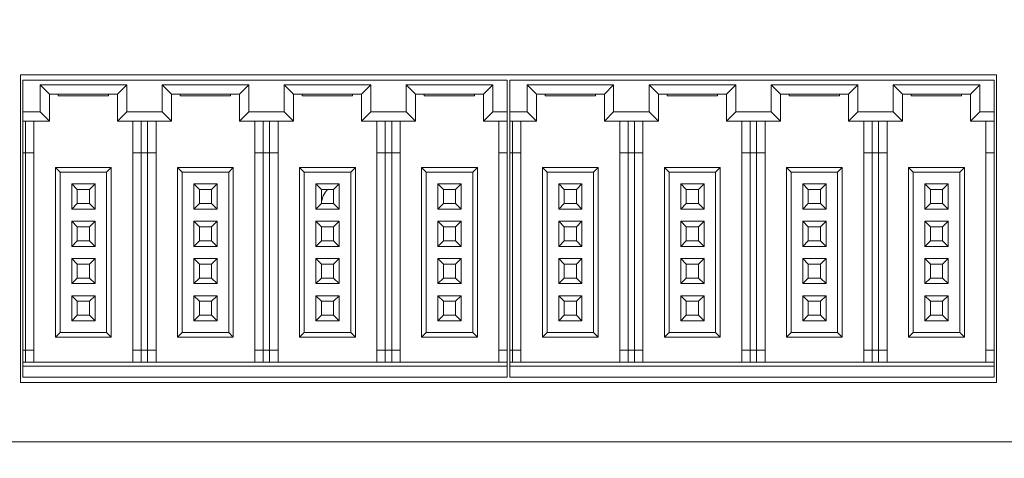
# Model space of a CAD drawing. Header units: millimetres. Extents: x 2293 to 4250, y -591 to 894.
# Tile 93 of 117: x 3942 to 3995, y 402 to 425. Entities that reach past the tile are written whole.
import ezdxf

# ---------------------------------------------------------------- set-up
doc = ezdxf.new("R2010")
doc.units = ezdxf.units.MM
doc.header["$PDSIZE"] = -1
doc.layers.add('1', color=7, linetype='Continuous', lineweight=13)
doc.dimstyles.new('ISO-25', dxfattribs={"dimtxt": 2.5, "dimasz": 2.5, "dimexe": 1.25, "dimexo": 0.625, "dimtad": 1, "dimtxsty": 'Standard', "dimcen": 2.5, "dimadec": 0, "dimazin": 0, "dimtfac": 1, "dimtmove": 0, "dimatfit": 3, "dimfxl": 1, "dimarcsym": 0})

# ---------------------------------------------------------------- blocks, each defined once
blk = doc.blocks.new('*D121')
at = {"color": 0, "lineweight": -2}
for p, q in [((4013.759, 446.242), (3886.159, 446.242)), ((3888.159, 442.162), (3888.159, 432.016)), ((3888.159, 415.322), (3888.159, 425.468)), ((3905.959, 411.242), (3886.159, 411.242))]:
    blk.add_line(p, q, dxfattribs=at)
at = {"color": 0}
for points in [[(3888.839, 442.162), (3887.479, 442.162), (3888.159, 446.242)], [(3887.479, 415.322), (3888.839, 415.322), (3888.159, 411.242)]]:
    blk.add_solid(points, dxfattribs=at)
at = {"layer": 'Defpoints', "color": 0}
for p in [(3888.159, 446.242), (4013.759, 446.242), (3905.959, 411.242)]:
    blk.add_point(p, dxfattribs=at)
at = {"color": 0, "insert": (3888.159, 428.742), "char_height": 3.5, "attachment_point": 5}
blk.add_mtext('(35)', dxfattribs=at)
blk = doc.blocks.new('*D123')
at = {"color": 0, "lineweight": -2}
for p, q in [((4013.759, 446.242), (4013.759, 367.191)), ((3905.959, 411.242), (3905.959, 367.191)), ((3910.039, 369.191), (4009.679, 369.191))]:
    blk.add_line(p, q, dxfattribs=at)
at = {"color": 0}
for points in [[(3910.039, 369.871), (3910.039, 368.511), (3905.959, 369.191)], [(4009.679, 368.511), (4009.679, 369.871), (4013.759, 369.191)]]:
    blk.add_solid(points, dxfattribs=at)
at = {"layer": 'Defpoints', "color": 0}
for p in [(4013.759, 446.242), (3905.959, 411.242), (4013.759, 369.191)]:
    blk.add_point(p, dxfattribs=at)
at = {"color": 0, "insert": (3959.859, 372.757), "char_height": 3.5, "attachment_point": 5}
blk.add_mtext('(107,8)', dxfattribs=at)
blk = doc.blocks.new('*D155')
at = {"color": 0, "lineweight": -2}
for p, q in [((3908.659, 404.642), (3908.659, 380.285)), ((4011.059, 404.642), (4011.059, 380.285)), ((3912.739, 382.285), (4006.979, 382.285))]:
    blk.add_line(p, q, dxfattribs=at)
at = {"color": 0}
for points in [[(3912.739, 382.965), (3912.739, 381.605), (3908.659, 382.285)], [(4006.979, 381.605), (4006.979, 382.965), (4011.059, 382.285)]]:
    blk.add_solid(points, dxfattribs=at)
at = {"layer": 'Defpoints', "color": 0}
for p in [(3908.659, 404.642), (4011.059, 404.642), (4011.059, 382.285)]:
    blk.add_point(p, dxfattribs=at)
at = {"color": 0, "insert": (3959.859, 385.85), "char_height": 3.5, "attachment_point": 5}
blk.add_mtext('102,4%%p0,5', dxfattribs=at)

msp = doc.modelspace()

# ---------------------------------------------------------------- linework, layer by layer
at = {"layer": '1', "color": 7, "linetype": 'Continuous', "lineweight": 18}
for p, q in [((3942.459, 422.342), (3994.859, 422.342)), ((3942.459, 405.842), (3942.459, 422.342)), ((3994.859, 422.342), (3994.859, 405.842)), ((3968.589, 422.067), (3942.589, 422.067)), ((3942.589, 422.067), (3942.589, 420.367)), ((3943.514, 420.367), (3943.514, 421.817)), ((3943.514, 421.817), (3948.164, 421.817)), ((3944.014, 421.317), (3943.514, 421.817)), ((3947.664, 421.317), (3948.164, 421.817)), ((3948.164, 421.817), (3948.164, 420.367)), ((3950.064, 420.367), (3950.064, 421.817)), ((3950.064, 421.817), (3954.714, 421.817)), ((3950.564, 421.317), (3950.064, 421.817)), ((3954.214, 421.317), (3954.714, 421.817)), ((3954.714, 421.817), (3954.714, 420.367)), ((3957.114, 421.317), (3956.614, 421.817)), ((3956.614, 420.367), (3956.614, 421.817)), ((3956.614, 421.817), (3961.264, 421.817)), ((3960.764, 421.317), (3961.264, 421.817)), ((3961.264, 421.817), (3961.264, 420.367)), ((3963.164, 420.367), (3963.164, 421.817)), ((3963.164, 421.817), (3967.814, 421.817)), ((3963.664, 421.317), (3963.164, 421.817)), ((3967.314, 421.317), (3967.814, 421.817)), ((3967.814, 421.817), (3967.814, 420.367)), ((3968.589, 420.367), (3968.589, 422.067)), ((3994.729, 422.067), (3968.729, 422.067)), ((3968.729, 422.067), (3968.729, 420.367)), ((3969.654, 420.367), (3969.654, 421.817)), ((3969.654, 421.817), (3974.304, 421.817)), ((3970.154, 421.317), (3969.654, 421.817)), ((3973.804, 421.317), (3974.304, 421.817)), ((3974.304, 421.817), (3974.304, 420.367)), ((3976.204, 420.367), (3976.204, 421.817)), ((3976.204, 421.817), (3980.854, 421.817)), ((3976.704, 421.317), (3976.204, 421.817)), ((3980.354, 421.317), (3980.854, 421.817)), ((3980.854, 421.817), (3980.854, 420.367)), ((3982.754, 421.817), (3987.404, 421.817)), ((3983.254, 421.317), (3982.754, 421.817)), ((3982.754, 420.367), (3982.754, 421.817)), ((3986.904, 421.317), (3987.404, 421.817)), ((3987.404, 421.817), (3987.404, 420.367)), ((3989.304, 420.367), (3989.304, 421.817)), ((3989.304, 421.817), (3993.954, 421.817)), ((3989.804, 421.317), (3989.304, 421.817)), ((3993.454, 421.317), (3993.954, 421.817)), ((3993.954, 421.817), (3993.954, 420.367)), ((3994.729, 420.367), (3994.729, 422.067)), ((3944.014, 419.867), (3944.014, 421.317)), ((3944.014, 421.317), (3947.664, 421.317)), ((3944.489, 421.317), (3944.489, 421.217)), ((3947.189, 421.317), (3947.189, 421.217)), ((3947.664, 421.317), (3947.664, 419.867)), ((3950.564, 421.317), (3954.214, 421.317)), ((3950.564, 419.867), (3950.564, 421.317)), ((3951.039, 421.317), (3951.039, 421.217)), ((3953.739, 421.317), (3953.739, 421.217)), ((3954.214, 421.317), (3954.214, 419.867)), ((3957.114, 419.867), (3957.114, 421.317)), ((3957.114, 421.317), (3960.764, 421.317)), ((3957.589, 421.317), (3957.589, 421.217)), ((3960.289, 421.317), (3960.289, 421.217)), ((3960.764, 421.317), (3960.764, 419.867)), ((3963.664, 419.867), (3963.664, 421.317)), ((3963.664, 421.317), (3967.314, 421.317)), ((3964.139, 421.317), (3964.139, 421.217)), ((3966.839, 421.317), (3966.839, 421.217)), ((3967.314, 421.317), (3967.314, 419.867)), ((3970.154, 419.867), (3970.154, 421.317)), ((3970.154, 421.317), (3973.804, 421.317)), ((3970.629, 421.317), (3970.629, 421.217)), ((3973.329, 421.317), (3973.329, 421.217)), ((3973.804, 421.317), (3973.804, 419.867)), ((3976.704, 419.867), (3976.704, 421.317)), ((3976.704, 421.317), (3980.354, 421.317)), ((3977.179, 421.317), (3977.179, 421.217)), ((3979.879, 421.317), (3979.879, 421.217)), ((3980.354, 421.317), (3980.354, 419.867)), ((3983.254, 421.317), (3986.904, 421.317)), ((3983.254, 419.867), (3983.254, 421.317)), ((3983.729, 421.317), (3983.729, 421.217)), ((3986.429, 421.317), (3986.429, 421.217)), ((3986.904, 421.317), (3986.904, 419.867)), ((3989.804, 419.867), (3989.804, 421.317)), ((3989.804, 421.317), (3993.454, 421.317)), ((3990.279, 421.317), (3990.279, 421.217)), ((3992.979, 421.317), (3992.979, 421.217)), ((3993.454, 421.317), (3993.454, 419.867)), ((3947.189, 421.217), (3944.489, 421.217)), ((3953.739, 421.217), (3951.039, 421.217)), ((3960.289, 421.217), (3957.589, 421.217)), ((3966.839, 421.217), (3964.139, 421.217)), ((3973.329, 421.217), (3970.629, 421.217)), ((3979.879, 421.217), (3977.179, 421.217)), ((3986.429, 421.217), (3983.729, 421.217)), ((3992.979, 421.217), (3990.279, 421.217)), ((3942.589, 420.367), (3943.514, 420.367)), ((3942.589, 420.367), (3942.589, 419.867)), ((3944.014, 419.867), (3943.514, 420.367)), ((3947.664, 419.867), (3948.164, 420.367)), ((3948.164, 420.367), (3950.064, 420.367)), ((3950.564, 419.867), (3950.064, 420.367)), ((3954.214, 419.867), (3954.714, 420.367)), ((3954.714, 420.367), (3956.614, 420.367)), ((3957.114, 419.867), (3956.614, 420.367)), ((3960.764, 419.867), (3961.264, 420.367)), ((3961.264, 420.367), (3963.164, 420.367)), ((3963.664, 419.867), (3963.164, 420.367)), ((3967.314, 419.867), (3967.814, 420.367)), ((3967.814, 420.367), (3968.589, 420.367)), ((3968.589, 419.867), (3968.589, 420.367)), ((3968.729, 420.367), (3969.654, 420.367)), ((3968.729, 420.367), (3968.729, 419.867)), ((3970.154, 419.867), (3969.654, 420.367)), ((3973.804, 419.867), (3974.304, 420.367)), ((3974.304, 420.367), (3976.204, 420.367)), ((3976.704, 419.867), (3976.204, 420.367)), ((3980.354, 419.867), (3980.854, 420.367)), ((3980.854, 420.367), (3982.754, 420.367)), ((3983.254, 419.867), (3982.754, 420.367)), ((3986.904, 419.867), (3987.404, 420.367)), ((3987.404, 420.367), (3989.304, 420.367)), ((3989.804, 419.867), (3989.304, 420.367)), ((3993.454, 419.867), (3993.954, 420.367)), ((3993.954, 420.367), (3994.729, 420.367)), ((3994.729, 419.867), (3994.729, 420.367)), ((3942.589, 418.167), (3942.589, 419.867)), ((3942.589, 419.867), (3944.014, 419.867)), ((3942.739, 418.167), (3942.739, 419.867)), ((3943.189, 418.167), (3943.189, 419.867)), ((3947.664, 419.867), (3950.564, 419.867)), ((3948.489, 419.867), (3948.489, 418.167)), ((3948.939, 419.867), (3948.939, 418.167)), ((3949.289, 418.167), (3949.289, 419.867)), ((3949.739, 418.167), (3949.739, 419.867)), ((3954.214, 419.867), (3957.114, 419.867)), ((3955.039, 419.867), (3955.039, 418.167)), ((3955.489, 419.867), (3955.489, 418.167)), ((3955.839, 418.167), (3955.839, 419.867)), ((3956.289, 418.167), (3956.289, 419.867)), ((3960.764, 419.867), (3963.664, 419.867)), ((3961.589, 419.867), (3961.589, 418.167)), ((3962.039, 419.867), (3962.039, 418.167)), ((3962.389, 418.167), (3962.389, 419.867)), ((3962.839, 418.167), (3962.839, 419.867)), ((3967.314, 419.867), (3968.589, 419.867)), ((3968.139, 419.867), (3968.139, 418.167)), ((3968.589, 419.867), (3968.589, 418.167)), ((3968.729, 418.167), (3968.729, 419.867)), ((3968.729, 419.867), (3970.154, 419.867)), ((3968.879, 418.167), (3968.879, 419.867)), ((3969.329, 418.167), (3969.329, 419.867)), ((3973.804, 419.867), (3976.704, 419.867)), ((3974.629, 419.867), (3974.629, 418.167)), ((3975.079, 419.867), (3975.079, 418.167)), ((3975.429, 418.167), (3975.429, 419.867)), ((3975.879, 418.167), (3975.879, 419.867)), ((3980.354, 419.867), (3983.254, 419.867)), ((3981.179, 419.867), (3981.179, 418.167)), ((3981.629, 419.867), (3981.629, 418.167)), ((3981.979, 418.167), (3981.979, 419.867)), ((3982.429, 418.167), (3982.429, 419.867)), ((3986.904, 419.867), (3989.804, 419.867)), ((3987.729, 419.867), (3987.729, 418.167)), ((3988.179, 419.867), (3988.179, 418.167)), ((3988.529, 418.167), (3988.529, 419.867)), ((3988.979, 418.167), (3988.979, 419.867)), ((3993.454, 419.867), (3994.729, 419.867)), ((3994.279, 419.867), (3994.279, 418.167)), ((3994.729, 419.867), (3994.729, 418.167)), ((3942.589, 407.567), (3942.589, 418.167)), ((3942.589, 418.167), (3942.739, 418.167)), ((3942.739, 407.567), (3942.739, 418.167)), ((3942.739, 418.167), (3943.189, 418.167)), ((3943.189, 407.567), (3943.189, 418.167)), ((3948.489, 418.167), (3948.489, 407.567)), ((3948.489, 418.167), (3948.939, 418.167)), ((3948.939, 418.167), (3948.939, 407.567)), ((3948.939, 418.167), (3949.289, 418.167)), ((3949.289, 407.567), (3949.289, 418.167)), ((3949.289, 418.167), (3949.739, 418.167)), ((3949.739, 407.567), (3949.739, 418.167)), ((3955.039, 418.167), (3955.039, 407.567)), ((3955.039, 418.167), (3955.489, 418.167)), ((3955.489, 418.167), (3955.489, 407.567)), ((3955.489, 418.167), (3955.839, 418.167)), ((3955.839, 407.567), (3955.839, 418.167)), ((3955.839, 418.167), (3956.289, 418.167)), ((3956.289, 407.567), (3956.289, 418.167)), ((3961.589, 418.167), (3961.589, 407.567)), ((3961.589, 418.167), (3962.039, 418.167)), ((3962.039, 418.167), (3962.039, 407.567)), ((3962.039, 418.167), (3962.389, 418.167)), ((3962.389, 407.567), (3962.389, 418.167)), ((3962.389, 418.167), (3962.839, 418.167)), ((3962.839, 407.567), (3962.839, 418.167)), ((3968.139, 418.167), (3968.139, 407.567)), ((3968.139, 418.167), (3968.589, 418.167)), ((3968.589, 418.167), (3968.589, 407.567)), ((3968.729, 407.567), (3968.729, 418.167)), ((3968.729, 418.167), (3968.879, 418.167)), ((3968.879, 407.567), (3968.879, 418.167)), ((3968.879, 418.167), (3969.329, 418.167)), ((3969.329, 407.567), (3969.329, 418.167)), ((3974.629, 418.167), (3974.629, 407.567)), ((3974.629, 418.167), (3975.079, 418.167)), ((3975.079, 418.167), (3975.079, 407.567)), ((3975.079, 418.167), (3975.429, 418.167)), ((3975.429, 407.567), (3975.429, 418.167)), ((3975.429, 418.167), (3975.879, 418.167)), ((3975.879, 407.567), (3975.879, 418.167)), ((3981.179, 418.167), (3981.179, 407.567)), ((3981.179, 418.167), (3981.629, 418.167)), ((3981.629, 418.167), (3981.629, 407.567)), ((3981.629, 418.167), (3981.979, 418.167)), ((3981.979, 407.567), (3981.979, 418.167)), ((3981.979, 418.167), (3982.429, 418.167)), ((3982.429, 407.567), (3982.429, 418.167)), ((3987.729, 418.167), (3987.729, 407.567)), ((3987.729, 418.167), (3988.179, 418.167)), ((3988.179, 418.167), (3988.179, 407.567)), ((3988.179, 418.167), (3988.529, 418.167)), ((3988.529, 407.567), (3988.529, 418.167)), ((3988.529, 418.167), (3988.979, 418.167)), ((3988.979, 407.567), (3988.979, 418.167)), ((3994.279, 418.167), (3994.279, 407.567)), ((3994.279, 418.167), (3994.729, 418.167)), ((3994.729, 418.167), (3994.729, 407.567)), ((3944.339, 408.267), (3944.339, 417.367)), ((3944.589, 417.117), (3944.339, 417.367)), ((3944.339, 417.367), (3947.339, 417.367)), ((3944.589, 408.517), (3944.589, 417.117)), ((3944.589, 417.117), (3947.089, 417.117)), ((3947.089, 417.117), (3947.339, 417.367)), ((3947.089, 417.117), (3947.089, 408.517)), ((3947.339, 417.367), (3947.339, 408.267)), ((3950.889, 417.367), (3953.889, 417.367)), ((3951.139, 417.117), (3950.889, 417.367)), ((3950.889, 408.267), (3950.889, 417.367)), ((3951.139, 417.117), (3953.639, 417.117)), ((3951.139, 408.517), (3951.139, 417.117)), ((3953.639, 417.117), (3953.889, 417.367)), ((3953.639, 417.117), (3953.639, 408.517)), ((3953.889, 417.367), (3953.889, 408.267)), ((3957.439, 417.367), (3960.439, 417.367)), ((3957.439, 408.267), (3957.439, 417.367)), ((3957.689, 417.117), (3957.439, 417.367)), ((3957.689, 417.117), (3960.189, 417.117)), ((3957.689, 408.517), (3957.689, 417.117)), ((3960.189, 417.117), (3960.439, 417.367)), ((3960.189, 417.117), (3960.189, 408.517)), ((3960.439, 417.367), (3960.439, 408.267)), ((3963.989, 408.267), (3963.989, 417.367)), ((3964.239, 417.117), (3963.989, 417.367)), ((3963.989, 417.367), (3966.989, 417.367)), ((3964.239, 417.117), (3966.739, 417.117)), ((3964.239, 408.517), (3964.239, 417.117)), ((3966.739, 417.117), (3966.989, 417.367)), ((3966.739, 417.117), (3966.739, 408.517)), ((3966.989, 417.367), (3966.989, 408.267)), ((3970.479, 417.367), (3973.479, 417.367)), ((3970.479, 408.267), (3970.479, 417.367)), ((3970.729, 417.117), (3970.479, 417.367)), ((3970.729, 417.117), (3973.229, 417.117)), ((3970.729, 408.517), (3970.729, 417.117)), ((3973.229, 417.117), (3973.479, 417.367)), ((3973.229, 417.117), (3973.229, 408.517)), ((3973.479, 417.367), (3973.479, 408.267)), ((3977.029, 417.367), (3980.029, 417.367)), ((3977.279, 417.117), (3977.029, 417.367)), ((3977.029, 408.267), (3977.029, 417.367)), ((3977.279, 417.117), (3979.779, 417.117)), ((3977.279, 408.517), (3977.279, 417.117)), ((3979.779, 417.117), (3980.029, 417.367)), ((3979.779, 417.117), (3979.779, 408.517)), ((3980.029, 417.367), (3980.029, 408.267)), ((3983.579, 408.267), (3983.579, 417.367)), ((3983.829, 417.117), (3983.579, 417.367)), ((3983.579, 417.367), (3986.579, 417.367)), ((3983.829, 408.517), (3983.829, 417.117)), ((3983.829, 417.117), (3986.329, 417.117)), ((3986.329, 417.117), (3986.579, 417.367)), ((3986.329, 417.117), (3986.329, 408.517)), ((3986.579, 417.367), (3986.579, 408.267)), ((3990.129, 408.267), (3990.129, 417.367)), ((3990.379, 417.117), (3990.129, 417.367)), ((3990.129, 417.367), (3993.129, 417.367)), ((3990.379, 417.117), (3992.879, 417.117)), ((3990.379, 408.517), (3990.379, 417.117)), ((3992.879, 417.117), (3993.129, 417.367)), ((3992.879, 417.117), (3992.879, 408.517)), ((3993.129, 417.367), (3993.129, 408.267)), ((3945.214, 416.492), (3946.464, 416.492)), ((3945.514, 416.192), (3945.214, 416.492)), ((3945.214, 415.142), (3945.214, 416.492)), ((3946.164, 416.192), (3946.464, 416.492)), ((3946.464, 416.492), (3946.464, 415.142)), ((3952.064, 416.192), (3951.764, 416.492)), ((3951.764, 415.142), (3951.764, 416.492)), ((3951.764, 416.492), (3953.014, 416.492)), ((3952.714, 416.192), (3953.014, 416.492)), ((3953.014, 416.492), (3953.014, 415.142)), ((3958.614, 416.192), (3958.314, 416.492)), ((3958.314, 415.142), (3958.314, 416.492)), ((3958.314, 416.492), (3959.564, 416.492)), ((3959.264, 416.192), (3959.564, 416.492)), ((3959.564, 416.492), (3959.564, 415.142)), ((3965.164, 416.192), (3964.864, 416.492)), ((3964.864, 415.142), (3964.864, 416.492)), ((3964.864, 416.492), (3966.114, 416.492)), ((3965.814, 416.192), (3966.114, 416.492)), ((3966.114, 416.492), (3966.114, 415.142)), ((3971.354, 416.492), (3972.604, 416.492)), ((3971.654, 416.192), (3971.354, 416.492)), ((3971.354, 415.142), (3971.354, 416.492)), ((3972.304, 416.192), (3972.604, 416.492)), ((3972.604, 416.492), (3972.604, 415.142)), ((3978.204, 416.192), (3977.904, 416.492)), ((3977.904, 415.142), (3977.904, 416.492)), ((3977.904, 416.492), (3979.154, 416.492)), ((3978.854, 416.192), (3979.154, 416.492)), ((3979.154, 416.492), (3979.154, 415.142)), ((3984.754, 416.192), (3984.454, 416.492)), ((3984.454, 415.142), (3984.454, 416.492)), ((3984.454, 416.492), (3985.704, 416.492)), ((3985.404, 416.192), (3985.704, 416.492)), ((3985.704, 416.492), (3985.704, 415.142)), ((3991.004, 416.492), (3992.254, 416.492)), ((3991.304, 416.192), (3991.004, 416.492)), ((3991.004, 415.142), (3991.004, 416.492)), ((3991.954, 416.192), (3992.254, 416.492)), ((3992.254, 416.492), (3992.254, 415.142)), ((3945.514, 416.192), (3946.164, 416.192)), ((3945.514, 415.442), (3945.514, 416.192)), ((3946.164, 416.192), (3946.164, 415.442)), ((3952.064, 415.442), (3952.064, 416.192)), ((3952.064, 416.192), (3952.714, 416.192)), ((3952.714, 416.192), (3952.714, 415.442)), ((3958.614, 415.442), (3958.614, 416.192)), ((3958.614, 416.192), (3959.264, 416.192)), ((3959.264, 416.192), (3959.264, 415.442)), ((3965.164, 415.442), (3965.164, 416.192)), ((3965.164, 416.192), (3965.814, 416.192)), ((3965.814, 416.192), (3965.814, 415.442)), ((3971.654, 416.192), (3972.304, 416.192)), ((3971.654, 415.442), (3971.654, 416.192)), ((3972.304, 416.192), (3972.304, 415.442)), ((3978.204, 415.442), (3978.204, 416.192)), ((3978.204, 416.192), (3978.854, 416.192)), ((3978.854, 416.192), (3978.854, 415.442)), ((3984.754, 416.192), (3985.404, 416.192)), ((3984.754, 415.442), (3984.754, 416.192)), ((3985.404, 416.192), (3985.404, 415.442)), ((3991.304, 416.192), (3991.954, 416.192)), ((3991.304, 415.442), (3991.304, 416.192)), ((3991.954, 416.192), (3991.954, 415.442)), ((3945.514, 415.442), (3945.214, 415.142)), ((3946.164, 415.442), (3945.514, 415.442)), ((3946.164, 415.442), (3946.464, 415.142)), ((3952.064, 415.442), (3951.764, 415.142)), ((3952.714, 415.442), (3952.064, 415.442)), ((3952.714, 415.442), (3953.014, 415.142)), ((3958.614, 415.442), (3958.314, 415.142)), ((3959.264, 415.442), (3958.614, 415.442)), ((3959.264, 415.442), (3959.564, 415.142)), ((3965.164, 415.442), (3964.864, 415.142)), ((3965.814, 415.442), (3965.164, 415.442)), ((3965.814, 415.442), (3966.114, 415.142)), ((3971.654, 415.442), (3971.354, 415.142)), ((3972.304, 415.442), (3971.654, 415.442)), ((3972.304, 415.442), (3972.604, 415.142)), ((3978.204, 415.442), (3977.904, 415.142)), ((3978.854, 415.442), (3978.204, 415.442)), ((3978.854, 415.442), (3979.154, 415.142)), ((3984.754, 415.442), (3984.454, 415.142)), ((3985.404, 415.442), (3984.754, 415.442)), ((3985.404, 415.442), (3985.704, 415.142)), ((3991.304, 415.442), (3991.004, 415.142)), ((3991.954, 415.442), (3991.304, 415.442)), ((3991.954, 415.442), (3992.254, 415.142)), ((3946.464, 415.142), (3945.214, 415.142)), ((3953.014, 415.142), (3951.764, 415.142)), ((3959.564, 415.142), (3958.314, 415.142)), ((3966.114, 415.142), (3964.864, 415.142)), ((3972.604, 415.142), (3971.354, 415.142)), ((3979.154, 415.142), (3977.904, 415.142)), ((3985.704, 415.142), (3984.454, 415.142)), ((3992.254, 415.142), (3991.004, 415.142)), ((3945.214, 414.492), (3946.464, 414.492)), ((3945.514, 414.192), (3945.214, 414.492)), ((3945.214, 413.142), (3945.214, 414.492)), ((3946.164, 414.192), (3946.464, 414.492)), ((3946.464, 414.492), (3946.464, 413.142)), ((3952.064, 414.192), (3951.764, 414.492)), ((3951.764, 413.142), (3951.764, 414.492)), ((3951.764, 414.492), (3953.014, 414.492)), ((3952.714, 414.192), (3953.014, 414.492)), ((3953.014, 414.492), (3953.014, 413.142)), ((3958.314, 413.142), (3958.314, 414.492)), ((3958.314, 414.492), (3959.564, 414.492)), ((3958.614, 414.192), (3958.314, 414.492)), ((3959.264, 414.192), (3959.564, 414.492)), ((3959.564, 414.492), (3959.564, 413.142)), ((3964.864, 413.142), (3964.864, 414.492)), ((3964.864, 414.492), (3966.114, 414.492)), ((3965.164, 414.192), (3964.864, 414.492)), ((3965.814, 414.192), (3966.114, 414.492)), ((3966.114, 414.492), (3966.114, 413.142)), ((3971.654, 414.192), (3971.354, 414.492)), ((3971.354, 413.142), (3971.354, 414.492)), ((3971.354, 414.492), (3972.604, 414.492)), ((3972.304, 414.192), (3972.604, 414.492)), ((3972.604, 414.492), (3972.604, 413.142)), ((3978.204, 414.192), (3977.904, 414.492)), ((3977.904, 413.142), (3977.904, 414.492)), ((3977.904, 414.492), (3979.154, 414.492)), ((3978.854, 414.192), (3979.154, 414.492)), ((3979.154, 414.492), (3979.154, 413.142)), ((3984.454, 414.492), (3985.704, 414.492)), ((3984.754, 414.192), (3984.454, 414.492)), ((3984.454, 413.142), (3984.454, 414.492)), ((3985.404, 414.192), (3985.704, 414.492)), ((3985.704, 414.492), (3985.704, 413.142)), ((3991.004, 413.142), (3991.004, 414.492)), ((3991.004, 414.492), (3992.254, 414.492)), ((3991.304, 414.192), (3991.004, 414.492)), ((3991.954, 414.192), (3992.254, 414.492)), ((3992.254, 414.492), (3992.254, 413.142)), ((3945.514, 414.192), (3946.164, 414.192)), ((3945.514, 413.442), (3945.514, 414.192)), ((3946.164, 414.192), (3946.164, 413.442)), ((3952.064, 414.192), (3952.714, 414.192)), ((3952.064, 413.442), (3952.064, 414.192)), ((3952.714, 414.192), (3952.714, 413.442)), ((3958.614, 413.442), (3958.614, 414.192)), ((3958.614, 414.192), (3959.264, 414.192)), ((3959.264, 414.192), (3959.264, 413.442)), ((3965.164, 414.192), (3965.814, 414.192)), ((3965.164, 413.442), (3965.164, 414.192)), ((3965.814, 414.192), (3965.814, 413.442)), ((3971.654, 413.442), (3971.654, 414.192)), ((3971.654, 414.192), (3972.304, 414.192)), ((3972.304, 414.192), (3972.304, 413.442)), ((3978.204, 414.192), (3978.854, 414.192)), ((3978.204, 413.442), (3978.204, 414.192)), ((3978.854, 414.192), (3978.854, 413.442)), ((3984.754, 414.192), (3985.404, 414.192)), ((3984.754, 413.442), (3984.754, 414.192)), ((3985.404, 414.192), (3985.404, 413.442)), ((3991.304, 413.442), (3991.304, 414.192)), ((3991.304, 414.192), (3991.954, 414.192)), ((3991.954, 414.192), (3991.954, 413.442)), ((3945.514, 413.442), (3945.214, 413.142)), ((3946.164, 413.442), (3945.514, 413.442)), ((3946.164, 413.442), (3946.464, 413.142)), ((3952.064, 413.442), (3951.764, 413.142)), ((3952.714, 413.442), (3952.064, 413.442)), ((3952.714, 413.442), (3953.014, 413.142)), ((3958.614, 413.442), (3958.314, 413.142)), ((3959.264, 413.442), (3958.614, 413.442)), ((3959.264, 413.442), (3959.564, 413.142)), ((3965.164, 413.442), (3964.864, 413.142)), ((3965.814, 413.442), (3965.164, 413.442)), ((3965.814, 413.442), (3966.114, 413.142)), ((3971.654, 413.442), (3971.354, 413.142)), ((3972.304, 413.442), (3971.654, 413.442)), ((3972.304, 413.442), (3972.604, 413.142)), ((3978.204, 413.442), (3977.904, 413.142)), ((3978.854, 413.442), (3978.204, 413.442)), ((3978.854, 413.442), (3979.154, 413.142)), ((3984.754, 413.442), (3984.454, 413.142)), ((3985.404, 413.442), (3984.754, 413.442)), ((3985.404, 413.442), (3985.704, 413.142)), ((3991.304, 413.442), (3991.004, 413.142)), ((3991.954, 413.442), (3991.304, 413.442)), ((3991.954, 413.442), (3992.254, 413.142)), ((3946.464, 413.142), (3945.214, 413.142)), ((3953.014, 413.142), (3951.764, 413.142)), ((3959.564, 413.142), (3958.314, 413.142)), ((3966.114, 413.142), (3964.864, 413.142)), ((3972.604, 413.142), (3971.354, 413.142)), ((3979.154, 413.142), (3977.904, 413.142)), ((3985.704, 413.142), (3984.454, 413.142)), ((3992.254, 413.142), (3991.004, 413.142)), ((3945.514, 412.192), (3945.214, 412.492)), ((3945.214, 411.142), (3945.214, 412.492)), ((3945.214, 412.492), (3946.464, 412.492)), ((3946.164, 412.192), (3946.464, 412.492)), ((3946.464, 412.492), (3946.464, 411.142)), ((3951.764, 411.142), (3951.764, 412.492)), ((3951.764, 412.492), (3953.014, 412.492)), ((3952.064, 412.192), (3951.764, 412.492)), ((3952.714, 412.192), (3953.014, 412.492)), ((3953.014, 412.492), (3953.014, 411.142)), ((3958.314, 412.492), (3959.564, 412.492)), ((3958.614, 412.192), (3958.314, 412.492)), ((3958.314, 411.142), (3958.314, 412.492)), ((3959.264, 412.192), (3959.564, 412.492)), ((3959.564, 412.492), (3959.564, 411.142)), ((3965.164, 412.192), (3964.864, 412.492)), ((3964.864, 411.142), (3964.864, 412.492)), ((3964.864, 412.492), (3966.114, 412.492)), ((3965.814, 412.192), (3966.114, 412.492)), ((3966.114, 412.492), (3966.114, 411.142)), ((3971.654, 412.192), (3971.354, 412.492)), ((3971.354, 411.142), (3971.354, 412.492)), ((3971.354, 412.492), (3972.604, 412.492)), ((3972.304, 412.192), (3972.604, 412.492)), ((3972.604, 412.492), (3972.604, 411.142)), ((3977.904, 411.142), (3977.904, 412.492)), ((3977.904, 412.492), (3979.154, 412.492)), ((3978.204, 412.192), (3977.904, 412.492)), ((3978.854, 412.192), (3979.154, 412.492)), ((3979.154, 412.492), (3979.154, 411.142)), ((3984.454, 412.492), (3985.704, 412.492)), ((3984.754, 412.192), (3984.454, 412.492)), ((3984.454, 411.142), (3984.454, 412.492)), ((3985.404, 412.192), (3985.704, 412.492)), ((3985.704, 412.492), (3985.704, 411.142)), ((3991.304, 412.192), (3991.004, 412.492)), ((3991.004, 411.142), (3991.004, 412.492)), ((3991.004, 412.492), (3992.254, 412.492)), ((3991.954, 412.192), (3992.254, 412.492)), ((3992.254, 412.492), (3992.254, 411.142)), ((3945.514, 411.442), (3945.514, 412.192)), ((3945.514, 412.192), (3946.164, 412.192)), ((3946.164, 412.192), (3946.164, 411.442)), ((3952.064, 411.442), (3952.064, 412.192)), ((3952.064, 412.192), (3952.714, 412.192)), ((3952.714, 412.192), (3952.714, 411.442)), ((3958.614, 412.192), (3959.264, 412.192)), ((3958.614, 411.442), (3958.614, 412.192)), ((3959.264, 412.192), (3959.264, 411.442)), ((3965.164, 412.192), (3965.814, 412.192)), ((3965.164, 411.442), (3965.164, 412.192)), ((3965.814, 412.192), (3965.814, 411.442)), ((3971.654, 411.442), (3971.654, 412.192)), ((3971.654, 412.192), (3972.304, 412.192)), ((3972.304, 412.192), (3972.304, 411.442)), ((3978.204, 411.442), (3978.204, 412.192)), ((3978.204, 412.192), (3978.854, 412.192)), ((3978.854, 412.192), (3978.854, 411.442)), ((3984.754, 411.442), (3984.754, 412.192)), ((3984.754, 412.192), (3985.404, 412.192)), ((3985.404, 412.192), (3985.404, 411.442)), ((3991.304, 411.442), (3991.304, 412.192)), ((3991.304, 412.192), (3991.954, 412.192)), ((3991.954, 412.192), (3991.954, 411.442)), ((3945.514, 411.442), (3945.214, 411.142)), ((3946.164, 411.442), (3945.514, 411.442)), ((3946.164, 411.442), (3946.464, 411.142)), ((3952.064, 411.442), (3951.764, 411.142)), ((3952.714, 411.442), (3952.064, 411.442)), ((3952.714, 411.442), (3953.014, 411.142)), ((3958.614, 411.442), (3958.314, 411.142)), ((3959.264, 411.442), (3958.614, 411.442)), ((3959.264, 411.442), (3959.564, 411.142)), ((3965.164, 411.442), (3964.864, 411.142)), ((3965.814, 411.442), (3965.164, 411.442)), ((3965.814, 411.442), (3966.114, 411.142)), ((3971.654, 411.442), (3971.354, 411.142)), ((3972.304, 411.442), (3971.654, 411.442)), ((3972.304, 411.442), (3972.604, 411.142)), ((3978.204, 411.442), (3977.904, 411.142)), ((3978.854, 411.442), (3978.204, 411.442)), ((3978.854, 411.442), (3979.154, 411.142)), ((3984.754, 411.442), (3984.454, 411.142)), ((3985.404, 411.442), (3984.754, 411.442)), ((3985.404, 411.442), (3985.704, 411.142)), ((3991.304, 411.442), (3991.004, 411.142)), ((3991.954, 411.442), (3991.304, 411.442)), ((3991.954, 411.442), (3992.254, 411.142)), ((3946.464, 411.142), (3945.214, 411.142)), ((3953.014, 411.142), (3951.764, 411.142)), ((3959.564, 411.142), (3958.314, 411.142)), ((3966.114, 411.142), (3964.864, 411.142)), ((3972.604, 411.142), (3971.354, 411.142)), ((3979.154, 411.142), (3977.904, 411.142)), ((3985.704, 411.142), (3984.454, 411.142)), ((3992.254, 411.142), (3991.004, 411.142)), ((3945.214, 410.492), (3946.464, 410.492)), ((3945.514, 410.192), (3945.214, 410.492)), ((3945.214, 409.142), (3945.214, 410.492)), ((3945.514, 410.192), (3946.164, 410.192)), ((3945.514, 409.442), (3945.514, 410.192)), ((3946.164, 410.192), (3946.464, 410.492)), ((3946.164, 410.192), (3946.164, 409.442)), ((3946.464, 410.492), (3946.464, 409.142)), ((3952.064, 410.192), (3951.764, 410.492)), ((3951.764, 409.142), (3951.764, 410.492)), ((3951.764, 410.492), (3953.014, 410.492)), ((3952.064, 409.442), (3952.064, 410.192)), ((3952.064, 410.192), (3952.714, 410.192)), ((3952.714, 410.192), (3953.014, 410.492)), ((3952.714, 410.192), (3952.714, 409.442)), ((3953.014, 410.492), (3953.014, 409.142)), ((3958.314, 410.492), (3959.564, 410.492)), ((3958.614, 410.192), (3958.314, 410.492)), ((3958.314, 409.142), (3958.314, 410.492)), ((3958.614, 410.192), (3959.264, 410.192)), ((3958.614, 409.442), (3958.614, 410.192)), ((3959.264, 410.192), (3959.564, 410.492)), ((3959.264, 410.192), (3959.264, 409.442)), ((3959.564, 410.492), (3959.564, 409.142)), ((3965.164, 410.192), (3964.864, 410.492)), ((3964.864, 409.142), (3964.864, 410.492)), ((3964.864, 410.492), (3966.114, 410.492)), ((3965.164, 409.442), (3965.164, 410.192)), ((3965.164, 410.192), (3965.814, 410.192)), ((3965.814, 410.192), (3966.114, 410.492)), ((3965.814, 410.192), (3965.814, 409.442)), ((3966.114, 410.492), (3966.114, 409.142)), ((3971.354, 409.142), (3971.354, 410.492)), ((3971.354, 410.492), (3972.604, 410.492)), ((3971.654, 410.192), (3971.354, 410.492)), ((3971.654, 409.442), (3971.654, 410.192)), ((3971.654, 410.192), (3972.304, 410.192)), ((3972.304, 410.192), (3972.604, 410.492)), ((3972.304, 410.192), (3972.304, 409.442)), ((3972.604, 410.492), (3972.604, 409.142)), ((3977.904, 410.492), (3979.154, 410.492)), ((3978.204, 410.192), (3977.904, 410.492)), ((3977.904, 409.142), (3977.904, 410.492)), ((3978.204, 410.192), (3978.854, 410.192)), ((3978.204, 409.442), (3978.204, 410.192)), ((3978.854, 410.192), (3979.154, 410.492)), ((3978.854, 410.192), (3978.854, 409.442)), ((3979.154, 410.492), (3979.154, 409.142)), ((3984.454, 410.492), (3985.704, 410.492)), ((3984.754, 410.192), (3984.454, 410.492)), ((3984.454, 409.142), (3984.454, 410.492)), ((3984.754, 410.192), (3985.404, 410.192)), ((3984.754, 409.442), (3984.754, 410.192)), ((3985.404, 410.192), (3985.704, 410.492)), ((3985.404, 410.192), (3985.404, 409.442)), ((3985.704, 410.492), (3985.704, 409.142)), ((3991.304, 410.192), (3991.004, 410.492)), ((3991.004, 409.142), (3991.004, 410.492)), ((3991.004, 410.492), (3992.254, 410.492)), ((3991.304, 410.192), (3991.954, 410.192)), ((3991.304, 409.442), (3991.304, 410.192)), ((3991.954, 410.192), (3992.254, 410.492)), ((3991.954, 410.192), (3991.954, 409.442)), ((3992.254, 410.492), (3992.254, 409.142)), ((3945.514, 409.442), (3945.214, 409.142)), ((3946.464, 409.142), (3945.214, 409.142)), ((3946.164, 409.442), (3945.514, 409.442)), ((3946.164, 409.442), (3946.464, 409.142)), ((3952.064, 409.442), (3951.764, 409.142)), ((3953.014, 409.142), (3951.764, 409.142)), ((3952.714, 409.442), (3952.064, 409.442)), ((3952.714, 409.442), (3953.014, 409.142)), ((3958.614, 409.442), (3958.314, 409.142)), ((3959.564, 409.142), (3958.314, 409.142)), ((3959.264, 409.442), (3958.614, 409.442)), ((3959.264, 409.442), (3959.564, 409.142)), ((3965.164, 409.442), (3964.864, 409.142)), ((3966.114, 409.142), (3964.864, 409.142)), ((3965.814, 409.442), (3965.164, 409.442)), ((3965.814, 409.442), (3966.114, 409.142)), ((3971.654, 409.442), (3971.354, 409.142)), ((3972.604, 409.142), (3971.354, 409.142)), ((3972.304, 409.442), (3971.654, 409.442)), ((3972.304, 409.442), (3972.604, 409.142)), ((3978.204, 409.442), (3977.904, 409.142)), ((3979.154, 409.142), (3977.904, 409.142)), ((3978.854, 409.442), (3978.204, 409.442)), ((3978.854, 409.442), (3979.154, 409.142)), ((3984.754, 409.442), (3984.454, 409.142)), ((3985.704, 409.142), (3984.454, 409.142)), ((3985.404, 409.442), (3984.754, 409.442)), ((3985.404, 409.442), (3985.704, 409.142)), ((3991.304, 409.442), (3991.004, 409.142)), ((3992.254, 409.142), (3991.004, 409.142)), ((3991.954, 409.442), (3991.304, 409.442)), ((3991.954, 409.442), (3992.254, 409.142)), ((3944.589, 408.517), (3944.339, 408.267)), ((3947.339, 408.267), (3944.339, 408.267)), ((3947.089, 408.517), (3944.589, 408.517)), ((3947.089, 408.517), (3947.339, 408.267)), ((3951.139, 408.517), (3950.889, 408.267)), ((3953.889, 408.267), (3950.889, 408.267)), ((3953.639, 408.517), (3951.139, 408.517)), ((3953.639, 408.517), (3953.889, 408.267)), ((3957.689, 408.517), (3957.439, 408.267)), ((3960.439, 408.267), (3957.439, 408.267)), ((3960.189, 408.517), (3957.689, 408.517)), ((3960.189, 408.517), (3960.439, 408.267)), ((3964.239, 408.517), (3963.989, 408.267)), ((3966.989, 408.267), (3963.989, 408.267)), ((3966.739, 408.517), (3964.239, 408.517)), ((3966.739, 408.517), (3966.989, 408.267)), ((3970.729, 408.517), (3970.479, 408.267)), ((3973.479, 408.267), (3970.479, 408.267)), ((3973.229, 408.517), (3970.729, 408.517)), ((3973.229, 408.517), (3973.479, 408.267)), ((3977.279, 408.517), (3977.029, 408.267)), ((3980.029, 408.267), (3977.029, 408.267)), ((3979.779, 408.517), (3977.279, 408.517)), ((3979.779, 408.517), (3980.029, 408.267)), ((3983.829, 408.517), (3983.579, 408.267)), ((3986.579, 408.267), (3983.579, 408.267)), ((3986.329, 408.517), (3983.829, 408.517)), ((3986.329, 408.517), (3986.579, 408.267)), ((3990.379, 408.517), (3990.129, 408.267)), ((3993.129, 408.267), (3990.129, 408.267)), ((3992.879, 408.517), (3990.379, 408.517)), ((3992.879, 408.517), (3993.129, 408.267)), ((3942.589, 406.917), (3942.589, 407.567)), ((3942.589, 407.567), (3942.739, 407.567)), ((3942.739, 406.917), (3942.739, 407.567)), ((3943.189, 407.567), (3942.739, 407.567)), ((3943.189, 406.917), (3943.189, 407.567)), ((3948.939, 407.567), (3948.489, 407.567)), ((3948.489, 407.567), (3948.489, 406.917)), ((3948.939, 407.567), (3949.289, 407.567)), ((3948.939, 407.567), (3948.939, 406.917)), ((3949.289, 406.917), (3949.289, 407.567)), ((3949.739, 407.567), (3949.289, 407.567)), ((3949.739, 406.917), (3949.739, 407.567)), ((3955.489, 407.567), (3955.039, 407.567)), ((3955.039, 407.567), (3955.039, 406.917)), ((3955.489, 407.567), (3955.489, 406.917)), ((3955.489, 407.567), (3955.839, 407.567)), ((3955.839, 406.917), (3955.839, 407.567)), ((3956.289, 407.567), (3955.839, 407.567)), ((3956.289, 406.917), (3956.289, 407.567)), ((3962.039, 407.567), (3961.589, 407.567)), ((3961.589, 407.567), (3961.589, 406.917)), ((3962.039, 407.567), (3962.039, 406.917)), ((3962.039, 407.567), (3962.389, 407.567)), ((3962.839, 407.567), (3962.389, 407.567)), ((3962.389, 406.917), (3962.389, 407.567)), ((3962.839, 406.917), (3962.839, 407.567)), ((3968.589, 407.567), (3968.139, 407.567)), ((3968.139, 407.567), (3968.139, 406.917)), ((3968.589, 407.567), (3968.589, 406.917)), ((3968.729, 406.917), (3968.729, 407.567)), ((3968.729, 407.567), (3968.879, 407.567)), ((3968.879, 406.917), (3968.879, 407.567)), ((3969.329, 407.567), (3968.879, 407.567)), ((3969.329, 406.917), (3969.329, 407.567)), ((3975.079, 407.567), (3974.629, 407.567)), ((3974.629, 407.567), (3974.629, 406.917)), ((3975.079, 407.567), (3975.429, 407.567)), ((3975.079, 407.567), (3975.079, 406.917)), ((3975.429, 406.917), (3975.429, 407.567)), ((3975.879, 407.567), (3975.429, 407.567)), ((3975.879, 406.917), (3975.879, 407.567)), ((3981.629, 407.567), (3981.179, 407.567)), ((3981.179, 407.567), (3981.179, 406.917)), ((3981.629, 407.567), (3981.979, 407.567)), ((3981.629, 407.567), (3981.629, 406.917)), ((3981.979, 406.917), (3981.979, 407.567)), ((3982.429, 407.567), (3981.979, 407.567)), ((3982.429, 406.917), (3982.429, 407.567)), ((3988.179, 407.567), (3987.729, 407.567)), ((3987.729, 407.567), (3987.729, 406.917)), ((3988.179, 407.567), (3988.179, 406.917)), ((3988.179, 407.567), (3988.529, 407.567)), ((3988.979, 407.567), (3988.529, 407.567)), ((3988.529, 406.917), (3988.529, 407.567)), ((3988.979, 406.917), (3988.979, 407.567)), ((3994.729, 407.567), (3994.279, 407.567)), ((3994.279, 407.567), (3994.279, 406.917)), ((3994.729, 407.567), (3994.729, 406.917)), ((3942.589, 406.917), (3942.589, 406.717)), ((3968.589, 406.917), (3942.589, 406.917)), ((3942.589, 406.717), (3942.589, 406.117)), ((3968.589, 406.717), (3942.589, 406.717)), ((3968.589, 406.717), (3968.589, 406.917)), ((3968.589, 406.117), (3968.589, 406.717)), ((3968.729, 406.917), (3968.729, 406.717)), ((3994.729, 406.917), (3968.729, 406.917)), ((3968.729, 406.717), (3968.729, 406.117)), ((3994.729, 406.717), (3968.729, 406.717)), ((3994.729, 406.717), (3994.729, 406.917)), ((3994.729, 406.117), (3994.729, 406.717)), ((3942.589, 406.117), (3968.589, 406.117)), ((3968.729, 406.117), (3994.729, 406.117)), ((3994.859, 405.842), (3942.459, 405.842)), ((3938.459, 402.642), (4009.059, 402.642))]:
    msp.add_line(p, q, dxfattribs=at)
at = {"layer": '1', "color": 92, "linetype": 'Continuous', "lineweight": 13}
msp.add_line((3938.459, 402.642), (4009.059, 402.642), dxfattribs=at)
at = {"layer": '1', "color": 7, "linetype": 'Continuous', "lineweight": 18}
msp.add_arc((3959.859, 415.342), 1.25, 137.1544, 174.8728, dxfattribs=at)

# ---------------------------------------------------------------- dimensions: what is measured, and where the dimension line sits
at = {"color": 1}
dim = msp.add_linear_dim(base=(3888.159, 446.242), p1=(3905.959, 411.242), p2=(4013.759, 446.242), angle=90, text='(<>)', dimstyle='ISO-25', override={"dimtxt": 3.5, "dimasz": 4.08, "dimexe": 2, "dimexo": 0, "dimgap": 1.524, "dimtih": 1, "dimtoh": 1, "dimdec": 0, "dimzin": 0, "dimtxsty": 'Standard', "dimadec": 2, "dimtzin": 0}, dxfattribs=at)
dim.commit()
dim.dimension.update_dxf_attribs({"geometry": '*D121', "text_midpoint": (3888.159, 428.742)})
dim = msp.add_linear_dim(base=(4013.759, 369.191), p1=(3905.959, 411.242), p2=(4013.759, 446.242), text='(<>)', dimstyle='ISO-25', override={"dimtxt": 3.5, "dimasz": 4.08, "dimexe": 2, "dimexo": 0, "dimgap": 1.524, "dimtih": 1, "dimtoh": 1, "dimdec": 1, "dimzin": 0, "dimtxsty": 'Standard', "dimadec": 2, "dimtzin": 0}, dxfattribs=at)
dim.commit()
dim.dimension.update_dxf_attribs({"geometry": '*D123', "text_midpoint": (3959.859, 372.757)})
dim = msp.add_linear_dim(base=(4011.059, 382.285), p1=(3908.659, 404.642), p2=(4011.059, 404.642), dimstyle='ISO-25', override={"dimtxt": 3.5, "dimasz": 4.08, "dimexe": 2, "dimexo": 0, "dimgap": 1.524, "dimtih": 1, "dimtoh": 1, "dimdec": 1, "dimzin": 0, "dimadec": 2, "dimtol": 1, "dimlim": 0, "dimtp": 0.5, "dimtm": 0.5, "dimtdec": 1, "dimtzin": 0}, dxfattribs=at)
dim.commit()
dim.dimension.update_dxf_attribs({"geometry": '*D155', "text_midpoint": (3959.859, 385.85)})

doc.saveas('drawing.dxf')
